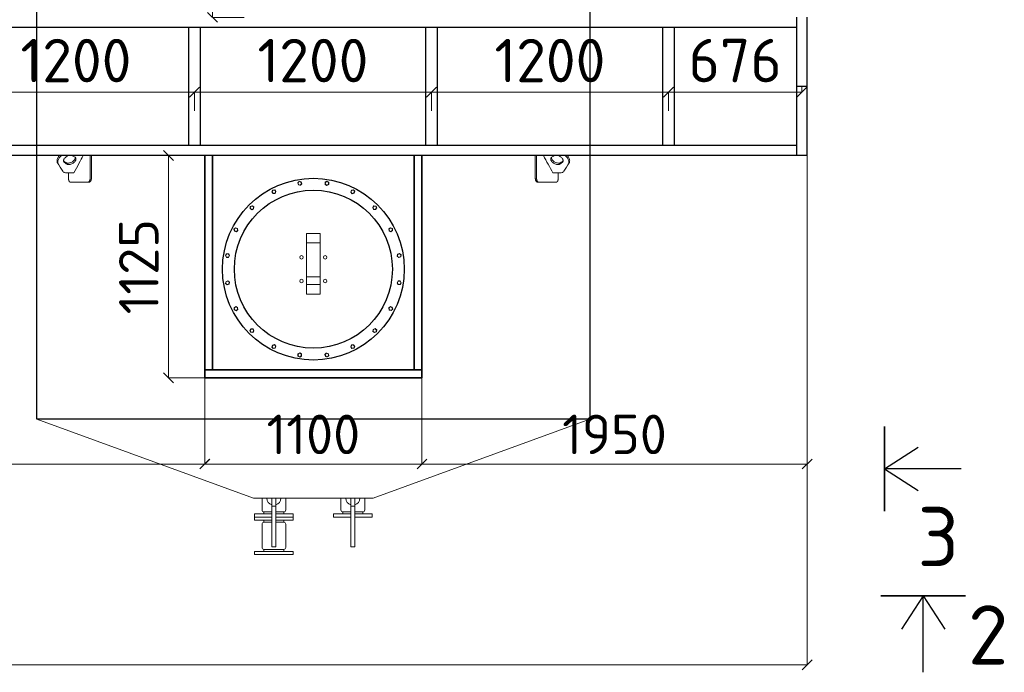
# Model space of a CAD drawing. Header units: millimetres. Extents: x -34827 to 118056, y 11959 to 116489.
# Tile 98 of 105: x 81322 to 86308, y 90841 to 94145. Entities that reach past the tile are written whole.
import ezdxf

# ---------------------------------------------------------------- set-up
doc = ezdxf.new("R2010")
doc.units = ezdxf.units.MM
doc.linetypes.add('K5LT32774', pattern=[0])
doc.layers.add('SV-DIM-MECH', color=7, linetype='Continuous')
doc.layers.add('Резервуар', color=7, linetype='Continuous')
doc.layers.add('Размеры', color=7, linetype='Continuous', lineweight=15)
doc.styles.get("Standard").update_dxf_attribs({"font": 'isocpeur.ttf'})
doc.styles.add('Геннадий 1000', font='isocpeur.ttf', dxfattribs={"height": 300})
doc.dimstyles.new('Размер 1000', dxfattribs={"dimtxt": 300, "dimasz": 50, "dimexe": 0.18, "dimexo": 0.0625, "dimgap": 50, "dimtad": 1, "dimdec": 0, "dimrnd": 1, "dimzin": 0, "dimdsep": 46, "dimtxsty": 'Standard', "dimblk": 'OBLIQUE', "dimcen": -0.09, "dimclrd": 5, "dimclre": 5, "dimclrt": 5, "dimadec": 0, "dimazin": 0, "dimtfac": 1, "dimtdec": 0, "dimtofl": 0, "dimtmove": 0, "dimatfit": 3, "dimldrblk": 'OBLIQUE', "dimfxl": 1, "dimtolj": 1, "dimtzin": 0, "dimlwd": 13, "dimlwe": 13, "dimarcsym": 0})

# ---------------------------------------------------------------- blocks, each defined once
blk = doc.blocks.new('_Oblique')
at = {"color": 0, "linetype": 'ByBlock', "lineweight": -2}
blk.add_line((-0.5, -0.5), (0.5, 0.5), dxfattribs=at)
blk = doc.blocks.new('*D112')
at = {"layer": 'Defpoints', "color": 0, "transparency": 16777216}
for p in [(69509.2, 93457), (85309.2, 93457), (85309.2, 90878.4)]:
    blk.add_point(p, dxfattribs=at)
at = {"layer": 'SV-DIM-MECH', "color": 5, "lineweight": 13, "transparency": 16777216}
for p, q in [((69509.2, 93457), (69509.2, 90878.2)), ((85309.2, 93457), (85309.2, 90878.2)), ((69509.2, 90878.4), (85309.2, 90878.4))]:
    blk.add_line(p, q, dxfattribs=at)
at = {"layer": 'SV-DIM-MECH', "color": 5, "lineweight": 13, "transparency": 16777216, "xscale": 50, "yscale": 50, "zscale": 50, "rotation": 180}
blk.add_blockref('_Oblique', (69509.2, 90878.4), dxfattribs=at)
at = {"layer": 'SV-DIM-MECH', "color": 5, "lineweight": 13, "transparency": 16777216, "xscale": 50, "yscale": 50, "zscale": 50}
blk.add_blockref('_Oblique', (85309.2, 90878.4), dxfattribs=at)
at = {"layer": 'SV-DIM-MECH', "color": 5, "transparency": 16777216, "insert": (77409.2, 91038.4), "char_height": 220, "attachment_point": 5}
blk.add_mtext('\\A1;15800', dxfattribs=at)
blk = doc.blocks.new('*U86')
at = {"layer": 'Резервуар', "lineweight": 20}
blk.add_lwpolyline([(-3.2, 9.9), (7, 7.7), (10.2, -2.2), (3.2, -9.9), (-7, -7.7), (-10.2, 2.2), (-3.2, 9.9)], dxfattribs=at)
at = {"layer": 'Резервуар', "color": 5, "lineweight": 20}
blk.add_circle((0, 0), 8.55, dxfattribs=at)
blk = doc.blocks.new('*U85')
at = {"layer": 'Резервуар', "color": 0, "linetype": 'ByBlock', "lineweight": -2, "transparency": 16777216}
blk.add_blockref('*U86', (964799.1, -2833937.4), dxfattribs=at)
for p, rotation in [((964936.8, -2833937.4), 341.9999999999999), ((964668.2, -2833980), 17.99999999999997), ((965067.7, -2833980), 323.9999999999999), ((964556.9, -2834060.9), 36), ((965179.1, -2834060.9), 306), ((964475.9, -2834172.3), 54), ((965260, -2834172.3), 288), ((964433.4, -2834303.2), 72), ((965302.6, -2834303.2), 269.9999999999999), ((964433.4, -2834440.8), 90), ((965302.6, -2834440.8), 251.9999999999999), ((965260, -2834571.8), 234), ((964475.9, -2834571.8), 108), ((964556.9, -2834683.1), 126), ((965179.1, -2834683.1), 216), ((964668.2, -2834764), 144), ((965067.7, -2834764), 197.9999999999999), ((964799.1, -2834806.6), 162), ((964936.8, -2834806.6), 180)]:
    blk.add_blockref('*U86', p, dxfattribs=dict(at, rotation=rotation))
blk = doc.blocks.new('*D137')
at = {"layer": 'Defpoints', "color": 0, "transparency": 16777216}
for p in [(82298.7, 95857), (82459.2, 95857), (82459.2, 94157)]:
    blk.add_point(p, dxfattribs=at)
at = {"layer": 'Размеры', "color": 5, "lineweight": 13, "transparency": 16777216}
for p, q in [((82459.1, 95857), (82298.5, 95857)), ((82298.7, 94157), (82298.7, 95857)), ((82459.1, 94157), (82298.5, 94157))]:
    blk.add_line(p, q, dxfattribs=at)
at = {"layer": 'Размеры', "color": 5, "lineweight": 13, "transparency": 16777216, "xscale": 50, "yscale": 50, "zscale": 50}
for p, rotation in [((82298.7, 95857), 90), ((82298.7, 94157), 270)]:
    blk.add_blockref('_Oblique', p, dxfattribs=dict(at, rotation=rotation))
at = {"layer": 'Размеры', "color": 5, "transparency": 16777216, "insert": (82138.7, 95007), "char_height": 220, "attachment_point": 5, "rotation": 90}
blk.add_mtext('\\A1;1700', dxfattribs=at)
blk = doc.blocks.new('*D140')
at = {"layer": 'Defpoints', "color": 0, "transparency": 16777216}
for p in [(82259.2, 93457), (82075.3, 92332), (82259.2, 92332)]:
    blk.add_point(p, dxfattribs=at)
at = {"layer": 'SV-DIM-MECH', "color": 5, "lineweight": 13, "transparency": 16777216}
for p, q in [((82259.1, 93457), (82075.1, 93457)), ((82075.3, 93457), (82075.3, 92332)), ((82259.1, 92332), (82075.1, 92332))]:
    blk.add_line(p, q, dxfattribs=at)
at = {"layer": 'SV-DIM-MECH', "color": 5, "lineweight": 13, "transparency": 16777216, "xscale": 50, "yscale": 50, "zscale": 50}
for p, rotation in [((82075.3, 93457), 90), ((82075.3, 92332), 270)]:
    blk.add_blockref('_Oblique', p, dxfattribs=dict(at, rotation=rotation))
at = {"layer": 'SV-DIM-MECH', "color": 5, "transparency": 16777216, "insert": (81925.3, 92894.5), "char_height": 200, "attachment_point": 5, "rotation": 90}
blk.add_mtext('\\A1;1125', dxfattribs=at)
blk = doc.blocks.new('*D141')
at = {"layer": 'Defpoints', "color": 0, "transparency": 16777216}
for p in [(82259.2, 92332), (83359.2, 92332), (83359.2, 91895.5)]:
    blk.add_point(p, dxfattribs=at)
at = {"layer": 'SV-DIM-MECH', "color": 5, "lineweight": 13, "transparency": 16777216}
for p, q in [((82259.2, 92332), (82259.2, 91895.3)), ((83359.2, 92332), (83359.2, 91895.3)), ((82259.2, 91895.5), (83359.2, 91895.5))]:
    blk.add_line(p, q, dxfattribs=at)
at = {"layer": 'SV-DIM-MECH', "color": 5, "lineweight": 13, "transparency": 16777216, "xscale": 50, "yscale": 50, "zscale": 50, "rotation": 180}
blk.add_blockref('_Oblique', (82259.2, 91895.5), dxfattribs=at)
at = {"layer": 'SV-DIM-MECH', "color": 5, "lineweight": 13, "transparency": 16777216, "xscale": 50, "yscale": 50, "zscale": 50}
blk.add_blockref('_Oblique', (83359.2, 91895.5), dxfattribs=at)
at = {"layer": 'SV-DIM-MECH', "color": 5, "transparency": 16777216, "insert": (82809.2, 92045.5), "char_height": 200, "attachment_point": 5}
blk.add_mtext('\\A1;1100', dxfattribs=at)
blk = doc.blocks.new('*D144')
at = {"layer": 'Defpoints', "color": 0, "transparency": 16777216}
for p in [(82207.2, 93778.2), (81007.2, 93682.8), (82207.2, 93682.8)]:
    blk.add_point(p, dxfattribs=at)
at = {"layer": 'Размеры', "color": 5, "lineweight": 13, "transparency": 16777216}
for p, q in [((81007.2, 93682.9), (81007.2, 93778.4)), ((81007.2, 93778.2), (82207.2, 93778.2)), ((82207.2, 93682.9), (82207.2, 93778.4))]:
    blk.add_line(p, q, dxfattribs=at)
at = {"layer": 'Размеры', "color": 5, "lineweight": 13, "transparency": 16777216, "xscale": 50, "yscale": 50, "zscale": 50, "rotation": 180}
blk.add_blockref('_Oblique', (81007.2, 93778.2), dxfattribs=at)
at = {"layer": 'Размеры', "color": 5, "lineweight": 13, "transparency": 16777216, "xscale": 50, "yscale": 50, "zscale": 50}
blk.add_blockref('_Oblique', (82207.2, 93778.2), dxfattribs=at)
at = {"layer": 'Размеры', "color": 5, "transparency": 16777216, "insert": (81607.2, 93938.2), "char_height": 220, "attachment_point": 5}
blk.add_mtext('\\A1;1200', dxfattribs=at)
blk = doc.blocks.new('*D145')
at = {"layer": 'Defpoints', "color": 0, "transparency": 16777216}
for p in [(83407.2, 93778.2), (82207.2, 93682.8), (83407.2, 93682.8)]:
    blk.add_point(p, dxfattribs=at)
at = {"layer": 'Размеры', "color": 5, "lineweight": 13, "transparency": 16777216}
for p, q in [((82207.2, 93682.9), (82207.2, 93778.4)), ((82207.2, 93778.2), (83407.2, 93778.2)), ((83407.2, 93682.9), (83407.2, 93778.4))]:
    blk.add_line(p, q, dxfattribs=at)
at = {"layer": 'Размеры', "color": 5, "lineweight": 13, "transparency": 16777216, "xscale": 50, "yscale": 50, "zscale": 50, "rotation": 180}
blk.add_blockref('_Oblique', (82207.2, 93778.2), dxfattribs=at)
at = {"layer": 'Размеры', "color": 5, "lineweight": 13, "transparency": 16777216, "xscale": 50, "yscale": 50, "zscale": 50}
blk.add_blockref('_Oblique', (83407.2, 93778.2), dxfattribs=at)
at = {"layer": 'Размеры', "color": 5, "transparency": 16777216, "insert": (82807.2, 93938.2), "char_height": 220, "attachment_point": 5}
blk.add_mtext('\\A1;1200', dxfattribs=at)
blk = doc.blocks.new('*D146')
at = {"layer": 'Defpoints', "color": 0, "transparency": 16777216}
for p in [(84607.2, 93778.2), (83407.2, 93682.8), (84607.2, 93682.8)]:
    blk.add_point(p, dxfattribs=at)
at = {"layer": 'Размеры', "color": 5, "lineweight": 13, "transparency": 16777216}
for p, q in [((83407.2, 93682.9), (83407.2, 93778.4)), ((83407.2, 93778.2), (84607.2, 93778.2)), ((84607.2, 93682.9), (84607.2, 93778.4))]:
    blk.add_line(p, q, dxfattribs=at)
at = {"layer": 'Размеры', "color": 5, "lineweight": 13, "transparency": 16777216, "xscale": 50, "yscale": 50, "zscale": 50, "rotation": 180}
blk.add_blockref('_Oblique', (83407.2, 93778.2), dxfattribs=at)
at = {"layer": 'Размеры', "color": 5, "lineweight": 13, "transparency": 16777216, "xscale": 50, "yscale": 50, "zscale": 50}
blk.add_blockref('_Oblique', (84607.2, 93778.2), dxfattribs=at)
at = {"layer": 'Размеры', "color": 5, "transparency": 16777216, "insert": (84007.2, 93938.2), "char_height": 220, "attachment_point": 5}
blk.add_mtext('\\A1;1200', dxfattribs=at)
blk = doc.blocks.new('*D147')
at = {"layer": 'Defpoints', "color": 0, "transparency": 16777216}
for p in [(85283.2, 93807), (85283.2, 93778.2), (84607.2, 93682.8)]:
    blk.add_point(p, dxfattribs=at)
at = {"layer": 'Размеры', "color": 5, "lineweight": 13, "transparency": 16777216}
for p, q in [((85283.2, 93807), (85283.2, 93778)), ((84607.2, 93682.9), (84607.2, 93778.4)), ((84607.2, 93778.2), (85283.2, 93778.2))]:
    blk.add_line(p, q, dxfattribs=at)
at = {"layer": 'Размеры', "color": 5, "lineweight": 13, "transparency": 16777216, "xscale": 50, "yscale": 50, "zscale": 50, "rotation": 180}
blk.add_blockref('_Oblique', (84607.2, 93778.2), dxfattribs=at)
at = {"layer": 'Размеры', "color": 5, "lineweight": 13, "transparency": 16777216, "xscale": 50, "yscale": 50, "zscale": 50}
blk.add_blockref('_Oblique', (85283.2, 93778.2), dxfattribs=at)
at = {"layer": 'Размеры', "color": 5, "transparency": 16777216, "insert": (84945.2, 93938.2), "char_height": 220, "attachment_point": 5}
blk.add_mtext('\\A1;676', dxfattribs=at)
blk = doc.blocks.new('*D149')
at = {"layer": 'Defpoints', "color": 0, "transparency": 16777216}
for p in [(79759.2, 92332), (82259.1, 92332), (82259.1, 91895.5)]:
    blk.add_point(p, dxfattribs=at)
at = {"layer": 'SV-DIM-MECH', "color": 5, "lineweight": 13, "transparency": 16777216}
for p, q in [((79759.2, 92332), (79759.2, 91895.3)), ((82259.1, 92332), (82259.1, 91895.3)), ((79759.2, 91895.5), (82259.1, 91895.5))]:
    blk.add_line(p, q, dxfattribs=at)
at = {"layer": 'SV-DIM-MECH', "color": 5, "lineweight": 13, "transparency": 16777216, "xscale": 50, "yscale": 50, "zscale": 50, "rotation": 180}
blk.add_blockref('_Oblique', (79759.2, 91895.5), dxfattribs=at)
at = {"layer": 'SV-DIM-MECH', "color": 5, "lineweight": 13, "transparency": 16777216, "xscale": 50, "yscale": 50, "zscale": 50}
blk.add_blockref('_Oblique', (82259.1, 91895.5), dxfattribs=at)
at = {"layer": 'SV-DIM-MECH', "color": 5, "transparency": 16777216, "insert": (81009.1, 92045.5), "char_height": 200, "attachment_point": 5}
blk.add_mtext('\\A1;2500', dxfattribs=at)
blk = doc.blocks.new('*D150')
at = {"layer": 'Defpoints', "color": 0, "transparency": 16777216}
for p in [(85309.2, 93457), (83359.2, 92332), (85309.2, 91895.5)]:
    blk.add_point(p, dxfattribs=at)
at = {"layer": 'SV-DIM-MECH', "color": 5, "lineweight": 13, "transparency": 16777216}
for p, q in [((85309.2, 93457), (85309.2, 91895.3)), ((83359.2, 92332), (83359.2, 91895.3)), ((83359.2, 91895.5), (85309.2, 91895.5))]:
    blk.add_line(p, q, dxfattribs=at)
at = {"layer": 'SV-DIM-MECH', "color": 5, "lineweight": 13, "transparency": 16777216, "xscale": 50, "yscale": 50, "zscale": 50, "rotation": 180}
blk.add_blockref('_Oblique', (83359.2, 91895.5), dxfattribs=at)
at = {"layer": 'SV-DIM-MECH', "color": 5, "lineweight": 13, "transparency": 16777216, "xscale": 50, "yscale": 50, "zscale": 50}
blk.add_blockref('_Oblique', (85309.2, 91895.5), dxfattribs=at)
at = {"layer": 'SV-DIM-MECH', "color": 5, "transparency": 16777216, "insert": (84334.2, 92045.5), "char_height": 200, "attachment_point": 5}
blk.add_mtext('\\A1;1950', dxfattribs=at)

msp = doc.modelspace()

# ---------------------------------------------------------------- linework, layer by layer
for p, q in [((85309.1744, 93807.0324), (85257.1744, 93807.0324)), ((85701.0725, 91656.8274), (85701.0725, 92085.7473)), ((85701.0725, 91871.2874), (85871.1779, 91981.0962)), ((86088.7569, 91871.2874), (85701.0725, 91871.2874)), ((85701.0725, 91871.2874), (85871.1779, 91761.4786)), ((85683.0854, 91228.7718), (86112.0053, 91228.7718)), ((85897.5453, 91228.7718), (85787.7365, 91058.6664)), ((85897.5453, 90841.0874), (85897.5453, 91228.7718)), ((85897.5453, 91228.7718), (86007.3541, 91058.6664))]:
    msp.add_line(p, q)
at = {"lineweight": 35}
for p, q in [((82259.1744, 92332.0324), (82259.1744, 93457.0324)), ((82299.1744, 92372.0324), (82299.1744, 93457.0324)), ((83319.1744, 92372.0324), (83319.1744, 93457.0324)), ((83359.1744, 92332.0324), (83359.1744, 93457.0324)), ((82259.1744, 92372.0324), (83359.1744, 92372.0324)), ((82259.1744, 92332.0324), (83359.1744, 92332.0324))]:
    msp.add_line(p, q, dxfattribs=at)
at = {"lineweight": 30}
for p, q in [((85701.0725, 92085.7473), (85701.0725, 91656.8274)), ((86112.0053, 91228.7718), (85683.0854, 91228.7718))]:
    msp.add_line(p, q, dxfattribs=at)
at = {"layer": 'Размеры', "lineweight": 30}
for p, q in [((85257.1744, 93457.0324), (85257.1744, 94157.0324)), ((85309.1744, 93457.0324), (85309.1744, 94157.0324))]:
    msp.add_line(p, q, dxfattribs=at)
for points in [[(85257.1744, 94105.0324), (69561.1744, 94105.0324)], [(85309.1744, 93457.0324), (69509.1744, 93457.0324), (69509.1744, 93509.0324)], [(69561.1744, 93509.0324), (85257.1744, 93509.0324)]]:
    msp.add_lwpolyline(points, dxfattribs=at)
for points in [[(82177.1744, 94105.0324), (82177.1744, 93509.0324), (82237.1744, 93509.0324), (82237.1744, 94105.0324)], [(83377.1744, 94105.0324), (83377.1744, 93509.0324), (83437.1744, 93509.0324), (83437.1744, 94105.0324)], [(84577.1744, 94105.0324), (84577.1744, 93509.0324), (84637.1744, 93509.0324), (84637.1744, 94105.0324)]]:
    msp.add_lwpolyline(points, close=True, dxfattribs=at)
at = {"layer": 'Резервуар', "color": 6, "lineweight": 20}
for p, q in [((82559.1744, 91653.0324), (82559.1744, 91643.0324)), ((82659.1744, 91653.0324), (82659.1744, 91643.0324)), ((82559.1744, 91453.0324), (82559.1744, 91463.0324)), ((82659.1744, 91453.0324), (82659.1744, 91463.0324))]:
    msp.add_line(p, q, dxfattribs=at)
at = {"layer": 'Резервуар', "color": 6, "linetype": 'K5LT32774', "lineweight": 20}
msp.add_line((83059.1744, 91653.0324), (83059.1744, 91643.0324), dxfattribs=at)
at = {"layer": 'Резервуар', "color": 6}
msp.add_lwpolyline([(81409.1744, 92122.0324), (81409.1744, 100122.0324), (84209.1744, 100122.0324), (84209.1744, 92122.0324)], close=True, dxfattribs=at)
at = {"layer": 'Резервуар', "color": 6, "lineweight": 20}
for points in [[(82774.1744, 93058.9239), (82774.1744, 93053.2111), (82774.1744, 93015.7459)], [(82774.1744, 92804.4345), (82774.1744, 92754.7136), (82844.1744, 92754.7136), (82844.1744, 92804.4345), (82844.1744, 92843.6294)], [(82774.1744, 92843.6294), (82774.1744, 92804.4345), (82844.1744, 92804.4345)], [(81409.1744, 92122.0324), (82505.5798, 91722.0324), (83112.7691, 91722.0324), (84209.1744, 92122.0324)], [(82619.1744, 91477.0324), (82619.1744, 91683.0324), (82599.1744, 91683.0324), (82599.1744, 91477.0324), (82619.1744, 91477.0324), (82619.1744, 91683.0324), (82619.1744, 91722.0324)], [(82599.1744, 91477.0324), (82599.1744, 91683.0324), (82599.1744, 91722.0324)], [(82999.1744, 91683.0324), (82999.1744, 91477.0324), (83019.1744, 91477.0324), (83019.1744, 91683.0324), (83019.1744, 91722.0324)], [(82599.1744, 91627.0324), (82511.1744, 91627.0324), (82511.1744, 91643.0324), (82599.1744, 91643.0324)], [(82511.1744, 91643.0324), (82511.1744, 91627.0324), (82511.1744, 91611.0324), (82599.1744, 91611.0324)], [(82619.1744, 91643.0324), (82707.1744, 91643.0324), (82707.1744, 91627.0324), (82619.1744, 91627.0324)], [(82707.1744, 91643.0324), (82707.1744, 91627.0324), (82707.1744, 91611.0324), (82619.1744, 91611.0324)], [(82999.1744, 91627.0324), (82911.1744, 91627.0324), (82911.1744, 91643.0324), (82999.1744, 91643.0324)], [(83019.1744, 91643.0324), (83107.1744, 91643.0324), (83107.1744, 91627.0324), (83019.1744, 91627.0324)]]:
    msp.add_lwpolyline(points, dxfattribs=at)
for points in [[(82549.1744, 91722.0324), (82549.1744, 91663.0324, 0.414213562), (82559.1744, 91653.0324), (82599.1744, 91653.0324)], [(82669.1744, 91722.0324), (82669.1744, 91663.0324, -0.414213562), (82659.1744, 91653.0324), (82619.1744, 91653.0324)], [(82949.1744, 91722.0324), (82949.1744, 91663.0324, 0.414213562), (82959.1744, 91653.0324), (82999.1744, 91653.0324), (82959.1744, 91653.0324), (82959.1744, 91643.0324)], [(83019.1744, 91653.0324), (83059.1744, 91653.0324, 0.414213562), (83069.1744, 91663.0324), (83069.1744, 91722.0324)], [(82599.1744, 91601.0324), (82559.1744, 91601.0324, 0.413675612), (82549.1744, 91591.0324)], [(82549.1744, 91473.0324), (82549.1744, 91591.0324), (82549.1744, 91473.0324, 0.414213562), (82559.1744, 91463.0324), (82659.1744, 91463.0324, 0.414213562), (82669.1744, 91473.0324), (82669.1744, 91591.0324), (82669.1744, 91473.0324)], [(82669.1744, 91591.0324, 0.414213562), (82659.1744, 91601.0324), (82619.1744, 91601.0324)]]:
    msp.add_lwpolyline(points, format="xyb", dxfattribs=at)
at = {"layer": 'Резервуар', "color": 6, "linetype": 'K5LT32774', "lineweight": 20}
msp.add_lwpolyline([(83019.1744, 91683.0324), (82999.1744, 91683.0324), (82999.1744, 91722.0324)], dxfattribs=at)
at = {"layer": 'Резервуар', "color": 6, "lineweight": 20}
for points in [[(82559.1744, 91611.0324), (82559.1744, 91601.0324)], [(82659.1744, 91611.0324), (82659.1744, 91601.0324)], [(82511.1744, 91453.0324), (82511.1744, 91437.0324), (82707.1744, 91437.0324), (82707.1744, 91453.0324)]]:
    msp.add_lwpolyline(points, close=True, dxfattribs=at)
at = {"layer": 'Резервуар', "color": 6, "lineweight": 30}
for radius in [460, 400]:
    msp.add_circle((82809.1744, 92882.0324), radius, dxfattribs=at)
at = {"layer": 'Резервуар', "color": 6, "lineweight": 20}
for centre in [(82749.0704, 92942.1365), (82869.2785, 92942.1365), (82749.0704, 92821.9284), (82869.2785, 92821.9284)]:
    msp.add_circle(centre, 9, dxfattribs=at)
for centre, start, end in [((82609.1744, 91722.0324), 180, 253.3984504), ((82609.1744, 91722.0324), 286.6015496, 0), ((83009.1744, 91722.0324), 180, 253.3984504), ((83009.1744, 91722.0324), 286.6015496, 0)]:
    msp.add_arc(centre, 35, start, end, dxfattribs=at)
for points, knots in [([(81522.5881, 93457.0324), (81521.2845, 93455.4701), (81518.3537, 93451.6229), (81514.6517, 93445.306), (81512.008, 93438.2833), (81510.9845, 93431.6728), (81511.398, 93425.4941), (81512.982, 93421.9138), (81513.7531, 93420.1706), (81522.8558, 93405.9994), (81531.9584, 93391.8282), (81541.061, 93377.657), (81542.3493, 93376.16), (81544.6979, 93373.4311), (81551.2611, 93370.2659), (81556.4641, 93369.8726), (81560.0481, 93369.6017), (81572.1226, 93369.6017), (81584.197, 93369.6017), (81596.2715, 93369.6017), (81614.1145, 93402.1985), (81631.9575, 93434.7953), (81644.1298, 93457.0324)], [2.836165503, 2.836165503, 2.836165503, 2.836165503, 2.897153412, 2.980999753, 3.054971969, 3.12077204, 3.180650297, 3.237462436, 3.237462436, 3.237462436, 4.237462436, 4.237462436, 4.237462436, 4.296097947, 4.344350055, 4.451166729, 4.451166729, 4.451166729, 5.451166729, 5.451166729, 5.451166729, 6.451166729, 6.451166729, 6.451166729, 6.451166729]), ([(81533.2018, 93457.0324), (81531.6402, 93455.5879), (81527.8944, 93451.8425), (81522.7983, 93445.5312), (81518.5223, 93438.235), (81515.8786, 93431.2122), (81514.8551, 93424.6017), (81515.1946, 93419.5291), (81516.0691, 93416.8763), (81516.3529, 93416.1232)], [8.1896333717, 8.1896333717, 8.1896333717, 8.1896333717, 8.2534066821, 8.3483201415, 8.4321664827, 8.5061386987, 8.5719387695, 8.6318170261, 8.6559622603, 8.6559622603, 8.6559622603, 8.6559622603]), ([(81602.4556, 93448.7739), (81603.5536, 93447.9034), (81606.0045, 93445.9604), (81607.5718, 93441.3786), (81607.1395, 93436.4296), (81605.1699, 93431.4802), (81601.5848, 93426.3521), (81596.3412, 93421.2941), (81589.6145, 93416.7884), (81582.0445, 93413.4642), (81574.5388, 93411.711), (81567.9938, 93411.6471), (81563.3638, 93412.6819), (81561.2112, 93413.9079), (81560.5636, 93414.2767), (81556.7196, 93416.7524), (81552.8755, 93419.228), (81549.0315, 93421.7036), (81547.9335, 93422.5741), (81545.4826, 93424.5171), (81543.9153, 93429.099), (81544.3476, 93434.0479), (81546.3172, 93438.9974), (81549.9022, 93444.1252), (81555.1464, 93449.1846), (81561.8704, 93453.684), (81569.4506, 93457.0323), (81576.8978, 93458.7016), (81584.2816, 93459.0308), (81588.6072, 93457.1877), (81590.9235, 93456.2008), (81594.7675, 93453.7252), (81598.6116, 93451.2495), (81602.4556, 93448.7739)], [0, 0, 0, 0, 0.041440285, 0.092509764, 0.136737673, 0.188598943, 0.250358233, 0.323169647, 0.405938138, 0.491962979, 0.569936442, 0.635369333, 0.68721333, 0.709517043, 0.709517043, 0.709517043, 1.709517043, 1.709517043, 1.709517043, 1.750957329, 1.802026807, 1.846254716, 1.898115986, 1.959875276, 2.03268669, 2.115455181, 2.201480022, 2.279453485, 2.344107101, 2.41863584, 2.41863584, 2.41863584, 3.41863584, 3.41863584, 3.41863584, 3.41863584]), ([(81603.4068, 93448.0086), (81603.5386, 93446.5931), (81603.2431, 93443.4357), (81601.2993, 93438.5512), (81597.7142, 93433.4232), (81592.4706, 93428.3652), (81585.7439, 93423.8595), (81578.1739, 93420.5353), (81570.6683, 93418.782), (81564.1232, 93418.7181), (81559.4932, 93419.753), (81557.3406, 93420.979), (81556.693, 93421.3478), (81552.849, 93423.8234), (81549.0049, 93426.2991), (81545.1609, 93428.7747), (81544.8468, 93428.9989), (81544.5328, 93429.223), (81544.2188, 93429.4472)], [0, 0, 0, 0, 0.042158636, 0.094019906, 0.155779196, 0.22859061, 0.311359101, 0.397383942, 0.475357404, 0.540790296, 0.592634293, 0.614938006, 0.614938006, 0.614938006, 1.614938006, 1.614938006, 1.614938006, 2.614938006, 2.614938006, 2.614938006, 2.614938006]), ([(81685.1744, 93457.0324), (81685.1744, 93418.6991), (81685.1744, 93380.3658), (81685.1744, 93342.0324), (81685.1744, 93341.1934), (81685.113, 93339.5819), (81684.8738, 93337.456), (81684.5693, 93335.7232), (81684.1981, 93334.0921), (81683.7118, 93332.4245), (81683.093, 93330.7602), (81682.4446, 93329.3314), (81681.7735, 93328.0868), (81681.0677, 93326.973), (81680.2739, 93325.9066), (81679.3959, 93324.9224), (81678.5292, 93324.1319), (81677.6829, 93323.4942), (81676.9707, 93323.0558), (81676.2468, 93322.6957), (81675.7642, 93322.503), (81675.249, 93322.3318), (81674.7838, 93322.2055), (81674.1618, 93322.0917), (81673.6365, 93322.041), (81673.3016, 93322.0324), (81673.1823, 93322.0324), (81671.0593, 93322.0324), (81668.9364, 93322.0324), (81666.8135, 93322.0324), (81667.2496, 93322.0324), (81668.0593, 93322.1075), (81669.2389, 93322.4213), (81670.276, 93322.8693), (81671.2198, 93323.4272), (81672.0633, 93324.0517), (81672.7642, 93324.6805), (81673.4389, 93325.3772), (81674.1677, 93326.236), (81675.0916, 93327.5404), (81675.9917, 93329.1329), (81676.7178, 93330.7481), (81677.2772, 93332.2513), (81677.7328, 93333.7343), (81678.164, 93335.5021), (81678.4457, 93337.0921), (81678.6852, 93339.0094), (81678.7893, 93340.5295), (81678.8063, 93341.7166), (81678.8063, 93342.0324)], [4.28125, 4.28125, 4.28125, 4.28125, 5, 5, 5, 5.080128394, 5.153904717, 5.206146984, 5.252313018, 5.320236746, 5.382728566, 5.438760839, 5.490849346, 5.542115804, 5.593097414, 5.652841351, 5.710276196, 5.750312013, 5.800934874, 5.831428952, 5.870863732, 5.880286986, 5.915805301, 5.946869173, 5.981143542, 6, 6, 6, 7, 7, 7, 7.070109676, 7.130029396, 7.191234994, 7.241266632, 7.289810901, 7.338315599, 7.367962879, 7.416097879, 7.480180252, 7.560174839, 7.624226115, 7.672298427, 7.728683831, 7.78293711, 7.854167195, 7.886619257, 7.969832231, 8, 8, 8, 8]), ([(83933.1744, 93457.0324), (83933.1744, 93418.6991), (83933.1744, 93380.3658), (83933.1744, 93342.0324), (83933.1744, 93341.1934), (83933.2359, 93339.5819), (83933.4751, 93337.456), (83933.7796, 93335.7232), (83934.1508, 93334.0921), (83934.6371, 93332.4245), (83935.2559, 93330.7602), (83935.9043, 93329.3314), (83936.5754, 93328.0868), (83937.2812, 93326.973), (83938.075, 93325.9066), (83938.953, 93324.9224), (83939.8197, 93324.1319), (83940.666, 93323.4942), (83941.3782, 93323.0558), (83942.1021, 93322.6957), (83942.5847, 93322.503), (83943.0999, 93322.3318), (83943.5651, 93322.2055), (83944.1871, 93322.0917), (83944.7124, 93322.041), (83945.0473, 93322.0324), (83945.1666, 93322.0324), (83947.2895, 93322.0324), (83949.4125, 93322.0324), (83951.5354, 93322.0324), (83951.0993, 93322.0324), (83950.2896, 93322.1075), (83949.1099, 93322.4213), (83948.0729, 93322.8693), (83947.1291, 93323.4272), (83946.2856, 93324.0517), (83945.5846, 93324.6805), (83944.91, 93325.3772), (83944.1812, 93326.236), (83943.2573, 93327.5404), (83942.3572, 93329.1329), (83941.6311, 93330.7481), (83941.0717, 93332.2513), (83940.6161, 93333.7343), (83940.1849, 93335.5021), (83939.9032, 93337.0921), (83939.6637, 93339.0094), (83939.5596, 93340.5295), (83939.5426, 93341.7166), (83939.5426, 93342.0324)], [4.28125, 4.28125, 4.28125, 4.28125, 5, 5, 5, 5.080128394, 5.153904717, 5.206146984, 5.252313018, 5.320236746, 5.382728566, 5.438760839, 5.490849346, 5.542115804, 5.593097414, 5.652841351, 5.710276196, 5.750312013, 5.800934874, 5.831428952, 5.870863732, 5.880286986, 5.915805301, 5.946869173, 5.981143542, 6, 6, 6, 7, 7, 7, 7.070109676, 7.130029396, 7.191234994, 7.241266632, 7.289810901, 7.338315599, 7.367962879, 7.416097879, 7.480180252, 7.560174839, 7.624226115, 7.672298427, 7.728683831, 7.78293711, 7.854167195, 7.886619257, 7.969832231, 8, 8, 8, 8]), ([(84095.7608, 93457.0324), (84097.0644, 93455.4701), (84099.9952, 93451.6229), (84103.6972, 93445.306), (84106.3409, 93438.2833), (84107.3644, 93431.6728), (84106.9509, 93425.4941), (84105.3669, 93421.9138), (84104.5958, 93420.1706), (84095.4931, 93405.9994), (84086.3905, 93391.8282), (84077.2879, 93377.657), (84075.9995, 93376.16), (84073.651, 93373.4311), (84067.0878, 93370.2659), (84061.8848, 93369.8726), (84058.3008, 93369.6017), (84046.2263, 93369.6017), (84034.1518, 93369.6017), (84022.0774, 93369.6017), (84006.1246, 93398.7453), (83990.1719, 93427.8889), (83974.2191, 93457.0324)], [2.836165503, 2.836165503, 2.836165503, 2.836165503, 2.897153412, 2.980999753, 3.054971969, 3.12077204, 3.180650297, 3.237462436, 3.237462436, 3.237462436, 4.237462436, 4.237462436, 4.237462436, 4.296097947, 4.344350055, 4.451166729, 4.451166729, 4.451166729, 5.451166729, 5.451166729, 5.451166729, 6.34522909, 6.34522909, 6.34522909, 6.34522909]), ([(84015.8933, 93448.7739), (84014.7953, 93447.9034), (84012.3444, 93445.9604), (84010.7771, 93441.3786), (84011.2094, 93436.4296), (84013.179, 93431.4802), (84016.7641, 93426.3521), (84022.0077, 93421.2941), (84028.7344, 93416.7884), (84036.3044, 93413.4642), (84043.8101, 93411.711), (84050.3551, 93411.6471), (84054.9851, 93412.6819), (84057.1377, 93413.9079), (84057.7853, 93414.2767), (84061.6293, 93416.7524), (84065.4734, 93419.228), (84069.3174, 93421.7036), (84070.4154, 93422.5741), (84072.8663, 93424.5171), (84074.4336, 93429.099), (84074.0013, 93434.0479), (84072.0317, 93438.9974), (84068.4467, 93444.1252), (84063.2025, 93449.1846), (84056.4785, 93453.684), (84048.8983, 93457.0323), (84041.4511, 93458.7016), (84034.0673, 93459.0308), (84029.7417, 93457.1877), (84027.4254, 93456.2008), (84023.5814, 93453.7252), (84019.7373, 93451.2495), (84015.8933, 93448.7739)], [0, 0, 0, 0, 0.041440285, 0.092509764, 0.136737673, 0.188598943, 0.250358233, 0.323169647, 0.405938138, 0.491962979, 0.569936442, 0.635369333, 0.68721333, 0.709517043, 0.709517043, 0.709517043, 1.709517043, 1.709517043, 1.709517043, 1.750957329, 1.802026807, 1.846254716, 1.898115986, 1.959875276, 2.03268669, 2.115455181, 2.201480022, 2.279453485, 2.344107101, 2.41863584, 2.41863584, 2.41863584, 3.41863584, 3.41863584, 3.41863584, 3.41863584]), ([(84014.9421, 93448.0086), (84014.8103, 93446.5931), (84015.1058, 93443.4357), (84017.0496, 93438.5512), (84020.6347, 93433.4232), (84025.8783, 93428.3652), (84032.605, 93423.8595), (84040.175, 93420.5353), (84047.6806, 93418.782), (84054.2257, 93418.7181), (84058.8557, 93419.753), (84061.0083, 93420.979), (84061.6559, 93421.3478), (84065.4999, 93423.8234), (84069.344, 93426.2991), (84073.188, 93428.7747), (84073.5021, 93428.9989), (84073.8161, 93429.223), (84074.1301, 93429.4472)], [0, 0, 0, 0, 0.042158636, 0.094019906, 0.155779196, 0.22859061, 0.311359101, 0.397383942, 0.475357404, 0.540790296, 0.592634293, 0.614938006, 0.614938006, 0.614938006, 1.614938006, 1.614938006, 1.614938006, 2.614938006, 2.614938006, 2.614938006, 2.614938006]), ([(84085.1471, 93457.0324), (84086.7087, 93455.5879), (84090.4545, 93451.8425), (84095.5506, 93445.5312), (84099.8266, 93438.235), (84102.4703, 93431.2122), (84103.4938, 93424.6017), (84103.1543, 93419.5291), (84102.2798, 93416.8763), (84101.996, 93416.1232)], [8.1896333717, 8.1896333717, 8.1896333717, 8.1896333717, 8.2534066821, 8.3483201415, 8.4321664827, 8.5061386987, 8.5719387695, 8.6318170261, 8.6559622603, 8.6559622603, 8.6559622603, 8.6559622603]), ([(81569.3295, 93369.6017), (81569.3295, 93360.4119), (81569.3295, 93351.2222), (81569.3295, 93342.0324), (81569.3295, 93341.0886), (81569.3851, 93339.4772), (81569.5856, 93337.3554), (81569.85, 93335.4871), (81570.2174, 93333.592), (81570.6871, 93331.7891), (81571.2025, 93330.209), (81571.7123, 93328.9045), (81572.2714, 93327.6986), (81572.853, 93326.6321), (81573.5485, 93325.5496), (81574.2524, 93324.6531), (81575.1351, 93323.7379), (81575.8766, 93323.1456), (81576.627, 93322.6957), (81577.0285, 93322.503), (81577.4578, 93322.3318), (81577.846, 93322.2055), (81578.399, 93322.0845), (81578.8399, 93322.0381), (81579.1216, 93322.0324), (81579.188, 93322.0324), (81608.3965, 93322.0324), (81637.605, 93322.0324), (81666.8135, 93322.0324)], [0, 0, 0, 0, 1, 1, 1, 1.090129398, 1.153904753, 1.206147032, 1.27577862, 1.348381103, 1.400985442, 1.457045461, 1.507643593, 1.559393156, 1.609163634, 1.677663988, 1.720267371, 1.800935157, 1.83142901, 1.870864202, 1.880287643, 1.915806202, 1.946869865, 1.987516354, 2, 2, 2, 3, 3, 3, 3]), ([(84049.0194, 93369.6017), (84049.0194, 93360.4119), (84049.0194, 93351.2222), (84049.0194, 93342.0324), (84049.0194, 93341.0886), (84048.9638, 93339.4772), (84048.7633, 93337.3554), (84048.4989, 93335.4871), (84048.1315, 93333.592), (84047.6618, 93331.7891), (84047.1464, 93330.209), (84046.6366, 93328.9045), (84046.0775, 93327.6986), (84045.4959, 93326.6321), (84044.8004, 93325.5496), (84044.0965, 93324.6531), (84043.2138, 93323.7379), (84042.4723, 93323.1456), (84041.7219, 93322.6957), (84041.3204, 93322.503), (84040.8911, 93322.3318), (84040.5029, 93322.2055), (84039.9499, 93322.0845), (84039.509, 93322.0381), (84039.2273, 93322.0324), (84039.1609, 93322.0324), (84009.9524, 93322.0324), (83980.7439, 93322.0324), (83951.5354, 93322.0324)], [0, 0, 0, 0, 1, 1, 1, 1.090129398, 1.153904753, 1.206147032, 1.27577862, 1.348381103, 1.400985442, 1.457045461, 1.507643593, 1.559393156, 1.609163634, 1.677663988, 1.720267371, 1.800935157, 1.83142901, 1.870864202, 1.880287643, 1.915806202, 1.946869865, 1.987516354, 2, 2, 2, 3, 3, 3, 3]), ([(82844.1744, 93015.7459), (82820.8411, 93015.7459), (82797.5078, 93015.7459), (82774.1744, 93015.7459), (82774.1744, 93014.2439), (82774.1744, 93012.7418), (82774.1744, 93011.2398), (82774.1744, 92955.3697), (82774.1744, 92899.4995), (82774.1744, 92843.6294), (82797.5078, 92843.6294), (82820.8411, 92843.6294), (82844.1744, 92843.6294), (82844.1744, 92899.4995), (82844.1744, 92955.3697), (82844.1744, 93011.2398), (82844.1744, 93012.7418), (82844.1744, 93014.2439), (82844.1744, 93015.7459), (82844.1744, 93028.2343), (82844.1744, 93040.7227), (82844.1744, 93053.2111), (82844.1744, 93055.1154), (82844.1744, 93057.0196), (82844.1744, 93058.9239), (82844.1182, 93059.4462), (82844.0056, 93060.4913), (82843.0654, 93062.0002), (82841.5495, 93063.1754), (82840.2295, 93063.3027), (82839.6155, 93063.3619), (82819.3215, 93063.3619), (82799.0274, 93063.3619), (82778.7334, 93063.3619), (82778.1194, 93063.3027), (82776.7994, 93063.1754), (82775.2835, 93062.0002), (82774.3433, 93060.4913), (82774.2307, 93059.4462), (82774.1744, 93058.9239)], [0, 0, 0, 0, 1, 1, 1, 2, 2, 2, 3, 3, 3, 4, 4, 4, 5, 5, 5, 6, 6, 6, 7, 7, 7, 8, 8, 8, 8.015570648, 8.031149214, 8.05209328, 8.070309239, 8.070309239, 8.070309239, 9.070309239, 9.070309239, 9.070309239, 9.088525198, 9.109469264, 9.125047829, 9.140618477, 9.140618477, 9.140618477, 9.140618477])]:
    msp.add_open_spline(points, degree=3, knots=knots, dxfattribs=at)
for points in [[(81678.8063, 93342.0324), (81678.8063, 93380.3658), (81678.8063, 93418.6991), (81678.8063, 93457.0324)], [(83939.5426, 93342.0324), (83939.5426, 93380.3658), (83939.5426, 93418.6991), (83939.5426, 93457.0324)]]:
    msp.add_open_spline(points, degree=3, dxfattribs=at)

# ---------------------------------------------------------------- block references
msp.add_blockref('*U85', (-882058.8058, 2927254.0391), dxfattribs=at)

# ---------------------------------------------------------------- texts
at = {"char_height": 300, "style": 'Геннадий 1000'}
for s, insert, attachment_point in [('3', (85868.1515, 91678.0595), 1), ('2', (86328.4328, 90880.4796), 9)]:
    msp.add_mtext_dynamic_manual_height_columns(s, width=560.253746, gutter_width=12.5, heights=[0], dxfattribs=dict(at, insert=insert, attachment_point=attachment_point))

# ---------------------------------------------------------------- dimensions: what is measured, and where the dimension line sits
at = {"layer": 'SV-DIM-MECH'}
for base, p1, p2, override, picture, middle in [((85309.1744, 90878.4297), (69509.1744, 93457.0324), (85309.1744, 93457.0324), {"dimtxt": 220}, '*D112', (77409.1744, 91038.4297)), ((85309.1744, 91895.4774), (83359.1744, 92332.0324), (85309.1744, 93457.0324), {"dimtxt": 200}, '*D150', (84334.1744, 92045.4774)), ((82259.1119, 91895.4774), (79759.1744, 92332.0324), (82259.1119, 92332.0324), {"dimtxt": 200}, '*D149', (81009.1432, 92045.4774)), ((83359.1744, 91895.4774), (82259.1744, 92332.0324), (83359.1744, 92332.0324), {"dimtxt": 200}, '*D141', (82809.1744, 92045.4774))]:
    dim = msp.add_linear_dim(base=base, p1=p1, p2=p2, dimstyle='Размер 1000', override=override, dxfattribs=at)
    dim.commit()
    dim.dimension.update_dxf_attribs({"geometry": picture, "text_midpoint": middle})
dim = msp.add_linear_dim(base=(82075.275, 92332.0324), p1=(82259.1744, 93457.0324), p2=(82259.1744, 92332.0324), angle=90, dimstyle='Размер 1000', override={"dimtxt": 200}, dxfattribs=at)
dim.commit()
dim.dimension.update_dxf_attribs({"geometry": '*D140', "text_midpoint": (81925.275, 92894.5324)})
at = {"layer": 'Размеры'}
dim = msp.add_linear_dim(base=(82298.6578, 95857.0324), p1=(82459.1744, 94157.0324), p2=(82459.1744, 95857.0324), angle=90, dimstyle='Размер 1000', override={"dimtxt": 220}, dxfattribs=at)
dim.commit()
dim.dimension.update_dxf_attribs({"geometry": '*D137', "text_midpoint": (82138.6578, 95007.0324)})
for base, p1, p2, picture, middle in [((82207.1744, 93778.2169), (81007.1744, 93682.8289), (82207.1744, 93682.8289), '*D144', (81607.1744, 93938.2169)), ((83407.1744, 93778.2169), (82207.1744, 93682.8289), (83407.1744, 93682.8289), '*D145', (82807.1744, 93938.2169)), ((84607.1744, 93778.2169), (83407.1744, 93682.8289), (84607.1744, 93682.8289), '*D146', (84007.1744, 93938.2169)), ((85283.1744, 93778.2169), (84607.1744, 93682.8289), (85283.1744, 93807.0324), '*D147', (84945.1744, 93938.2169))]:
    dim = msp.add_linear_dim(base=base, p1=p1, p2=p2, dimstyle='Размер 1000', override={"dimtxt": 220}, dxfattribs=at)
    dim.commit()
    dim.dimension.update_dxf_attribs({"geometry": picture, "text_midpoint": middle})

doc.saveas('drawing.dxf')
